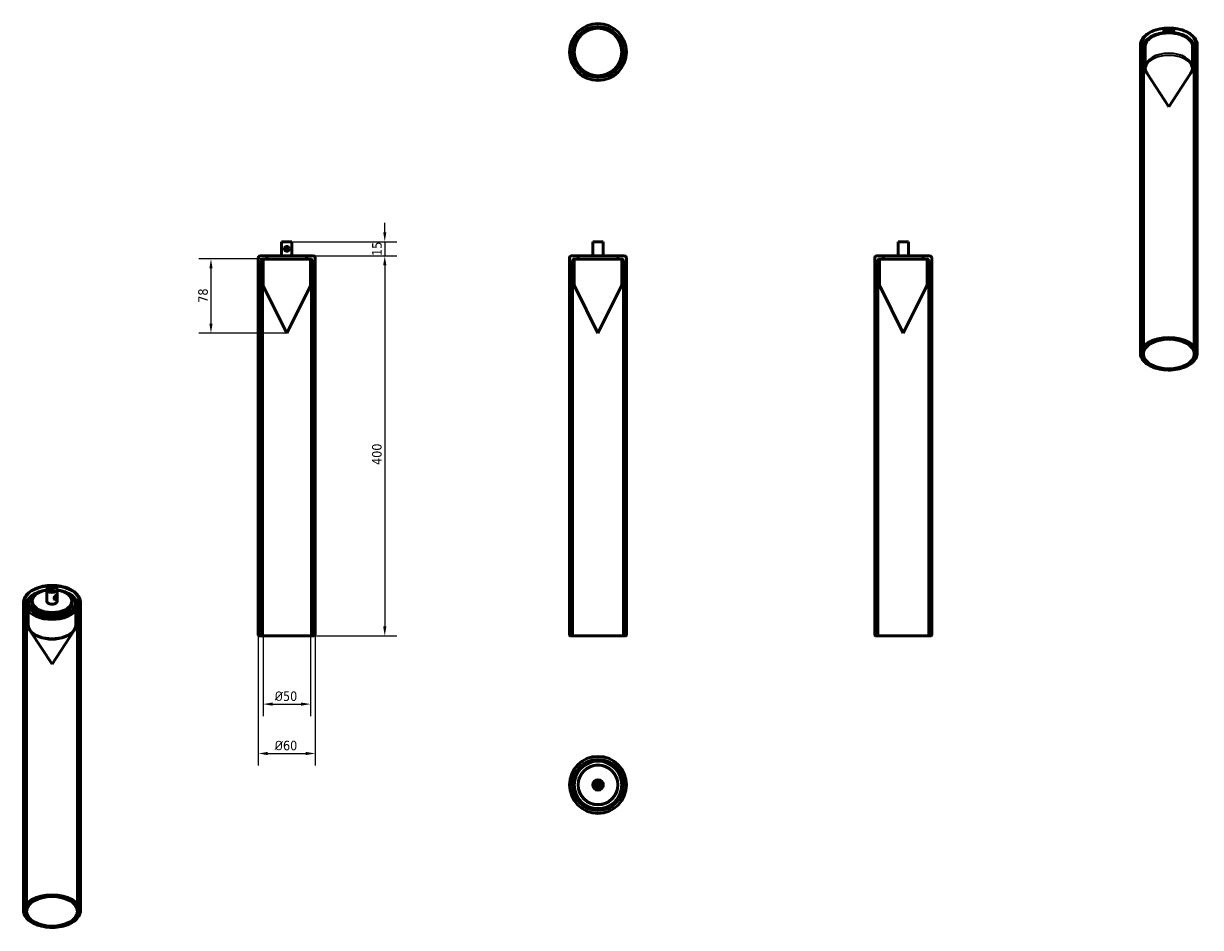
# Model space of a CAD drawing. Header units: millimetres. Extents: x 238 to 1477, y 107 to 1058.
import ezdxf

# ---------------------------------------------------------------- set-up
doc = ezdxf.new("R2010")
doc.units = ezdxf.units.MM
doc.header["$LTSCALE"] = 4
doc.layers.add('Visibile (ISO)', color=7, linetype='Continuous', lineweight=50)
doc.layers.add('Visibile sottile (ISO)', color=7, linetype='Continuous', lineweight=35)
doc.styles.add('Testo nota (ISO)', font='tahoma.ttf')
doc.dimstyles.new('PENTA', dxfattribs={"dimscale": 4, "dimtxt": 2.5, "dimasz": 2.5, "dimexe": 3.175, "dimexo": 0, "dimgap": 0.762, "dimtad": 1, "dimrnd": 1e-08, "dimtxsty": 'Testo nota (ISO)', "dimcen": 0.09, "dimdle": 10, "dimclrd": 256, "dimclre": 256, "dimclrt": 256, "dimazin": 2, "dimtfac": 0.8, "dimtmove": 0, "dimatfit": 3, "dimfxl": 1, "dimtolj": 1, "dimlwd": -1, "dimlwe": -1, "dimarcsym": 0})

# ---------------------------------------------------------------- blocks, each defined once
blk = doc.blocks.new('*D7')
at = {"transparency": 16777216}
for p, q in [((542.8, 813.8), (630.7, 813.8)), ((618, 803.8), (618, 423.8)), ((514.8, 413.8), (630.7, 413.8))]:
    blk.add_line(p, q, dxfattribs=at)
for points in [[(616.3, 803.8), (619.7, 803.8), (618, 813.8)], [(616.3, 423.8), (619.7, 423.8), (618, 413.8)]]:
    blk.add_solid(points, dxfattribs=at)
at = {"layer": 'Defpoints', "color": 0, "transparency": 16777216}
for p in [(542.8, 813.8), (514.8, 413.8), (618, 413.8)]:
    blk.add_point(p, dxfattribs=at)
at = {"transparency": 16777216, "insert": (609.7, 605), "char_height": 10, "attachment_point": 5, "rotation": 90, "style": 'Testo nota (ISO)'}
blk.add_mtext('\\A1;400', dxfattribs=at)
blk = doc.blocks.new('*D8')
at = {"transparency": 16777216}
for p, q in [((484.8, 414.8), (484.8, 277.3)), ((544.8, 414.8), (544.8, 277.3)), ((494.8, 290), (534.8, 290))]:
    blk.add_line(p, q, dxfattribs=at)
for points in [[(494.8, 291.7), (494.8, 288.3), (484.8, 290)], [(534.8, 291.7), (534.8, 288.3), (544.8, 290)]]:
    blk.add_solid(points, dxfattribs=at)
at = {"layer": 'Defpoints', "color": 0, "transparency": 16777216}
for p in [(484.8, 414.8), (544.8, 414.8), (544.8, 290)]:
    blk.add_point(p, dxfattribs=at)
at = {"transparency": 16777216, "insert": (514, 298.3), "char_height": 10, "attachment_point": 5, "style": 'Testo nota (ISO)'}
blk.add_mtext('\\A1;{\\fISOCPEUR|b0|i0|c0|p34;%%C}60', dxfattribs=at)
blk = doc.blocks.new('*D10')
at = {"transparency": 16777216}
for p, q in [((618, 838.8), (618, 848.8)), ((514.8, 828.8), (630.7, 828.8)), ((618, 828.8), (618, 813.8)), ((535.6, 813.8), (630.7, 813.8)), ((618, 803.8), (618, 793.8))]:
    blk.add_line(p, q, dxfattribs=at)
for points in [[(616.3, 838.8), (619.7, 838.8), (618, 828.8)], [(616.3, 803.8), (619.7, 803.8), (618, 813.8)]]:
    blk.add_solid(points, dxfattribs=at)
at = {"layer": 'Defpoints', "color": 0, "transparency": 16777216}
for p in [(514.8, 828.8), (535.6, 813.8), (618, 813.8)]:
    blk.add_point(p, dxfattribs=at)
at = {"transparency": 16777216, "insert": (609.8, 821.3), "char_height": 10, "attachment_point": 5, "rotation": 90, "style": 'Testo nota (ISO)'}
blk.add_mtext('\\A1;15', dxfattribs=at)
blk = doc.blocks.new('*D12')
at = {"transparency": 16777216}
for p, q in [((514.8, 810.6), (422.3, 810.6)), ((435, 800.6), (435, 742.6)), ((514.8, 732.6), (422.3, 732.6))]:
    blk.add_line(p, q, dxfattribs=at)
for points in [[(433.3, 800.6), (436.7, 800.6), (435, 810.6)], [(433.3, 742.6), (436.7, 742.6), (435, 732.6)]]:
    blk.add_solid(points, dxfattribs=at)
at = {"layer": 'Defpoints', "color": 0, "transparency": 16777216}
for p in [(514.8, 810.6), (435, 732.6), (514.8, 732.6)]:
    blk.add_point(p, dxfattribs=at)
at = {"transparency": 16777216, "insert": (426.7, 772), "char_height": 10, "attachment_point": 5, "rotation": 90, "style": 'Testo nota (ISO)'}
blk.add_mtext('\\A1;78', dxfattribs=at)
blk = doc.blocks.new('*D15')
at = {"transparency": 16777216}
for p, q in [((489.8, 796.7), (489.8, 329.3)), ((539.8, 796.7), (539.8, 329.3)), ((499.8, 342), (529.8, 342))]:
    blk.add_line(p, q, dxfattribs=at)
for points in [[(499.8, 343.7), (499.8, 340.3), (489.8, 342)], [(529.8, 343.7), (529.8, 340.3), (539.8, 342)]]:
    blk.add_solid(points, dxfattribs=at)
at = {"layer": 'Defpoints', "color": 0, "transparency": 16777216}
for p in [(489.8, 796.7), (539.8, 796.7), (539.8, 342)]:
    blk.add_point(p, dxfattribs=at)
at = {"transparency": 16777216, "insert": (514, 350.3), "char_height": 10, "attachment_point": 5, "style": 'Testo nota (ISO)'}
blk.add_mtext('\\A1;{\\fISOCPEUR|b0|i0|c0|p34;%%C}50', dxfattribs=at)

msp = doc.modelspace()

# ---------------------------------------------------------------- linework, layer by layer
at = {"layer": 'Visibile (ISO)'}
for p, q in [((1438.079, 1048.74), (1438.079, 1049.406)), ((1449.079, 1048.74), (1449.079, 1049.406)), ((1413.579, 711.377), (1413.579, 1035.526)), ((1416.779, 710.56), (1416.779, 1032.913)), ((1418.579, 1012.648), (1418.579, 1033.729)), ((1468.579, 1012.648), (1468.579, 1033.729)), ((1470.379, 710.56), (1470.379, 1032.913)), ((1473.579, 711.377), (1473.579, 1035.526)), ((1443.579, 970.859), (1420.688, 1005.827)), ((1443.579, 970.859), (1466.471, 1005.827)), ((520.304, 828.761), (509.304, 828.761)), ((509.304, 813.761), (509.304, 828.761)), ((513.304, 821.761), (516.304, 821.761)), ((513.304, 820.761), (513.304, 821.761)), ((516.304, 820.761), (513.304, 820.761)), ((516.304, 821.761), (516.304, 820.761)), ((520.304, 813.761), (520.304, 828.761)), ((847.997, 828.761), (836.997, 828.761)), ((836.997, 813.761), (836.997, 828.761)), ((847.997, 823.761), (847.997, 828.761)), ((847.997, 818.761), (847.997, 823.761)), ((847.997, 813.761), (847.997, 818.761)), ((1169.448, 828.761), (1158.448, 828.761)), ((1158.448, 813.761), (1158.448, 828.761)), ((1169.448, 813.761), (1169.448, 828.761)), ((484.804, 414.761), (484.804, 811.761)), ((486.804, 813.761), (542.804, 813.761)), ((488.004, 413.761), (488.004, 808.561)), ((489.804, 783.742), (489.804, 809.561)), ((539.604, 810.561), (490.004, 810.561)), ((490.804, 810.561), (538.804, 810.561)), ((536.304, 813.761), (493.304, 813.761)), ((493.804, 813.261), (493.804, 811.061)), ((535.604, 813.761), (494.004, 813.761)), ((494.004, 810.561), (494.004, 813.761)), ((535.604, 810.561), (535.604, 813.761)), ((535.804, 813.261), (535.804, 811.061)), ((539.804, 783.742), (539.804, 809.561)), ((541.604, 413.761), (541.604, 808.561)), ((544.804, 414.761), (544.804, 811.761)), ((812.497, 414.761), (812.497, 811.761)), ((814.497, 813.761), (870.497, 813.761)), ((815.697, 413.761), (815.697, 808.561)), ((817.497, 783.742), (817.497, 809.561)), ((867.297, 810.561), (817.697, 810.561)), ((818.497, 810.561), (866.497, 810.561)), ((863.997, 813.761), (820.997, 813.761)), ((821.497, 813.261), (821.497, 811.061)), ((863.297, 813.761), (821.697, 813.761)), ((821.697, 810.561), (821.697, 813.761)), ((863.297, 810.561), (863.297, 813.761)), ((863.497, 813.261), (863.497, 811.061)), ((867.497, 783.742), (867.497, 809.561)), ((869.297, 413.761), (869.297, 808.561)), ((872.497, 414.761), (872.497, 811.761)), ((1133.948, 414.761), (1133.948, 811.761)), ((1135.948, 813.761), (1191.948, 813.761)), ((1137.148, 413.761), (1137.148, 808.561)), ((1138.948, 783.742), (1138.948, 809.561)), ((1188.748, 810.561), (1139.148, 810.561)), ((1139.948, 810.561), (1187.948, 810.561)), ((1185.448, 813.761), (1142.448, 813.761)), ((1142.948, 813.261), (1142.948, 811.061)), ((1184.748, 813.761), (1143.148, 813.761)), ((1143.148, 810.561), (1143.148, 813.761)), ((1184.748, 810.561), (1184.748, 813.761)), ((1184.948, 813.261), (1184.948, 811.061)), ((1188.948, 783.742), (1188.948, 809.561)), ((1190.748, 413.761), (1190.748, 808.561)), ((1193.948, 414.761), (1193.948, 811.761)), ((514.804, 732.561), (490.332, 781.506)), ((514.804, 732.561), (539.276, 781.506)), ((842.497, 732.561), (818.025, 781.506)), ((842.497, 732.561), (866.969, 781.506)), ((1163.948, 732.561), (1139.476, 781.506)), ((1163.948, 732.561), (1188.42, 781.506)), ((262.13, 450.432), (262.13, 462.68)), ((273.13, 456.081), (273.13, 462.68)), ((237.63, 124.65), (237.63, 448.799)), ((240.83, 123.834), (240.83, 446.187)), ((242.63, 425.921), (242.63, 447.003)), ((246.63, 450.024), (246.63, 448.228)), ((246.83, 445.782), (246.83, 450.432)), ((270.269, 452.146), (270.062, 452.265)), ((270.458, 454.107), (272.579, 455.331)), ((272.579, 454.515), (270.458, 453.29)), ((270.458, 453.29), (270.458, 454.107)), ((272.579, 454.515), (271.872, 454.923)), ((272.769, 456.476), (272.562, 456.595)), ((272.579, 455.331), (272.579, 454.515)), ((273.13, 450.432), (273.13, 454.4)), ((288.43, 445.782), (288.43, 450.432)), ((288.63, 450.024), (288.63, 448.228)), ((292.63, 425.921), (292.63, 447.003)), ((294.43, 123.834), (294.43, 446.187)), ((297.63, 124.65), (297.63, 448.799)), ((267.63, 384.133), (244.738, 419.1)), ((267.63, 384.133), (290.521, 419.1)), ((543.804, 413.761), (485.804, 413.761)), ((488.004, 413.761), (541.604, 413.761)), ((871.497, 413.761), (813.497, 413.761)), ((815.697, 413.761), (869.297, 413.761)), ((1192.948, 413.761), (1134.948, 413.761)), ((1137.148, 413.761), (1190.748, 413.761)), ((841.927, 258.699), (841.929, 258.7)), ((841.997, 258.73), (841.997, 258.881)), ((841.997, 258.225), (841.997, 258.622)), ((841.997, 255.008), (841.997, 255.664)), ((842.497, 258.944), (842.497, 258.763)), ((842.497, 258.659), (842.497, 258.319)), ((842.497, 255.569), (842.497, 254.944)), ((843.372, 255.844), (843.374, 255.845)), ((847.997, 259.444), (847.396, 259.444)), ((847.997, 254.444), (847.396, 254.444)), ((847.997, 254.444), (847.997, 259.444))]:
    msp.add_line(p, q, dxfattribs=at)
for centre, radius in [((842.497, 1028.427), 30), ((842.497, 1028.427), 30), ((842.497, 1028.427), 26.8), ((842.497, 1028.427), 26.8), ((842.497, 1028.427), 25), ((514.804, 821.261), 2.5), ((842.497, 256.944), 30), ((842.497, 256.944), 30), ((842.497, 256.944), 26.8), ((842.497, 256.944), 26.8), ((842.497, 256.944), 25), ((842.497, 256.944), 21), ((842.497, 256.944), 21), ((842.497, 256.944), 21), ((842.497, 256.944), 20.8), ((842.497, 256.944), 5.5), ((842.497, 256.944), 4.5), ((842.497, 256.944), 2)]:
    msp.add_circle(centre, radius, dxfattribs=at)
for centre, radius, start, end in [((486.804, 811.761), 2, 90, 180), ((490.004, 808.561), 2, 90, 180), ((490.804, 809.561), 1, 90, 180), ((493.304, 813.261), 0.5, 0, 90), ((493.304, 811.061), 0.5, 270, 0), ((536.304, 813.261), 0.5, 90, 180), ((536.304, 811.061), 0.5, 180, 270), ((538.804, 809.561), 1, 0, 90), ((539.604, 808.561), 2, 0, 90), ((542.804, 811.761), 2, 0, 90), ((814.497, 811.761), 2, 90, 180), ((817.697, 808.561), 2, 90, 180), ((818.497, 809.561), 1, 90, 180), ((820.997, 813.261), 0.5, 0, 90), ((820.997, 811.061), 0.5, 270, 0), ((863.997, 813.261), 0.5, 90, 180), ((863.997, 811.061), 0.5, 180, 270), ((866.497, 809.561), 1, 0, 90), ((867.297, 808.561), 2, 0, 90), ((870.497, 811.761), 2, 0, 90), ((1135.948, 811.761), 2, 90, 180), ((1139.148, 808.561), 2, 90, 180), ((1139.948, 809.561), 1, 90, 180), ((1142.448, 813.261), 0.5, 0, 90), ((1142.448, 811.061), 0.5, 270, 0), ((1185.448, 813.261), 0.5, 90, 180), ((1185.448, 811.061), 0.5, 180, 270), ((1187.948, 809.561), 1, 0, 90), ((1188.748, 808.561), 2, 0, 90), ((1191.948, 811.761), 2, 0, 90), ((494.804, 783.742), 5, 180, 206.565051), ((534.804, 783.742), 5, 333.434949, 0), ((822.497, 783.742), 5, 180, 206.565051), ((862.497, 783.742), 5, 333.434949, 0), ((1143.948, 783.742), 5, 180, 206.565051), ((1183.948, 783.742), 5, 333.434949, 0), ((485.804, 414.761), 1, 180, 270), ((543.804, 414.761), 1, 270, 0), ((813.497, 414.761), 1, 180, 270), ((871.497, 414.761), 1, 270, 0), ((1134.948, 414.761), 1, 180, 270), ((1192.948, 414.761), 1, 270, 0), ((834.694, 273.67), 4, 170.164836, 174.029876), ((834.694, 273.67), 4, 55.990124, 59.855164), ((859.223, 264.747), 4, 80.164836, 84.029876), ((859.223, 264.747), 4, 325.990124, 329.855164), ((825.771, 249.142), 4, 145.990124, 149.855164), ((842.497, 256.944), 1.375, 140.748635, 303.317672), ((842.497, 256.944), 1.375, 50.447172, 133.694738), ((842.497, 256.944), 1.375, 357.675217, 26.526649), ((825.771, 249.142), 4, 260.164836, 264.029876), ((850.3, 240.219), 4, 235.990124, 239.855164), ((850.3, 240.219), 4, 350.164836, 354.029876)]:
    msp.add_arc(centre, radius, start, end, dxfattribs=at)
for centre, major_axis, ratio, start_param, end_param in [((1443.579, 1037.159), (20.8, 0), 0.57735027, 0.84453428, 2.29705837), ((1443.579, 1049.406), (-5.5, 0), 0.57735027, 3.14159265, 6.28318531), ((267.63, 450.432), (-20.8, 0), 0.57735027, 4.97999464, 10.72796863), ((267.63, 450.432), (5.5, 0), 0.57735027, 3.14159265, 6.28318531), ((842.65, 257.272), (0.678, -1.338), 0.66666662, 0.00106888, 3.1394549)]:
    msp.add_ellipse(centre, major_axis=major_axis, ratio=ratio, start_param=start_param, end_param=end_param, dxfattribs=at)
for centre, major_axis, ratio in [((1443.579, 710.56), (26.8, 0), 0.57735027), ((267.63, 462.68), (5.5, 0), 0.57735027), ((267.63, 462.68), (2.5, 0), 0.57735027), ((271.519, 454.311), (-1.25, -2.165), 0.57735027), ((842.652, 257.273), (0.678, -1.338), 0.66666662), ((267.63, 123.834), (-26.8, 0), 0.57735027)]:
    msp.add_ellipse(centre, major_axis=major_axis, ratio=ratio, dxfattribs=at)
for points, knots in [([(1413.579, 1035.526), (1413.579, 1037.381), (1414.044, 1039.231), (1415.841, 1042.789), (1417.221, 1044.484), (1420.82, 1047.609), (1423.099, 1049.011), (1428.275, 1051.315), (1431.18, 1052.209), (1437.291, 1053.4), (1440.494, 1053.699), (1446.89, 1053.684), (1450.081, 1053.372), (1456.154, 1052.16), (1459.034, 1051.26), (1464.209, 1048.932), (1466.5, 1047.501), (1470.209, 1044.213), (1471.641, 1042.357), (1473.218, 1038.8), (1473.579, 1037.165), (1473.579, 1035.526)], [2.35619449, 2.35619449, 2.35619449, 2.35619449, 2.63979956, 2.63979956, 2.94299892, 2.94299892, 3.27026125, 3.27026125, 3.60153926, 3.60153926, 3.93100774, 3.93100774, 4.25962588, 4.25962588, 4.58913058, 4.58913058, 4.92042571, 4.92042571, 5.24730149, 5.24730149, 5.49778714, 5.49778714, 5.49778714, 5.49778714]), ([(1416.779, 1032.913), (1416.779, 1034.572), (1417.19, 1036.226), (1418.776, 1039.41), (1419.997, 1040.927), (1423.187, 1043.733), (1425.216, 1044.996), (1429.83, 1047.074), (1432.425, 1047.881), (1437.882, 1048.959), (1440.743, 1049.233), (1446.456, 1049.23), (1449.308, 1048.955), (1454.739, 1047.878), (1457.318, 1047.076), (1461.957, 1044.991), (1464.015, 1043.708), (1467.348, 1040.749), (1468.638, 1039.076), (1470.054, 1035.865), (1470.379, 1034.391), (1470.379, 1032.913)], [2.35619449, 2.35619449, 2.35619449, 2.35619449, 2.63618244, 2.63618244, 2.93691017, 2.93691017, 3.26459081, 3.26459081, 3.59726085, 3.59726085, 3.92794051, 3.92794051, 4.25764463, 4.25764463, 4.58832951, 4.58832951, 4.92099617, 4.92099617, 5.24848983, 5.24848983, 5.49778714, 5.49778714, 5.49778714, 5.49778714]), ([(1418.579, 1033.729), (1418.579, 1035.271), (1418.982, 1036.809), (1420.544, 1039.758), (1421.734, 1041.162), (1424.81, 1043.716), (1426.727, 1044.853), (1431.066, 1046.71), (1433.491, 1047.428), (1438.589, 1048.376), (1441.262, 1048.606), (1446.591, 1048.562), (1449.248, 1048.289), (1454.289, 1047.262), (1456.672, 1046.508), (1460.933, 1044.579), (1462.808, 1043.404), (1465.836, 1040.731), (1466.994, 1039.233), (1468.284, 1036.374), (1468.579, 1035.053), (1468.579, 1033.729)], [2.35619449, 2.35619449, 2.35619449, 2.35619449, 2.65296448, 2.65296448, 2.96391081, 2.96391081, 3.2889905, 3.2889905, 3.61565825, 3.61565825, 3.94119754, 3.94119754, 4.26626915, 4.26626915, 4.59189272, 4.59189272, 4.91862691, 4.91862691, 5.24309988, 5.24309988, 5.49778714, 5.49778714, 5.49778714, 5.49778714]), ([(1420.688, 1005.827), (1420.426, 1006.226), (1420.184, 1006.64), (1419.745, 1007.492), (1419.548, 1007.931), (1419.204, 1008.831), (1419.058, 1009.293), (1418.821, 1010.232), (1418.731, 1010.709), (1418.61, 1011.674), (1418.579, 1012.161), (1418.579, 1012.648)], [1.994827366, 1.994827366, 1.994827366, 1.994827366, 2.067100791, 2.067100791, 2.139374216, 2.139374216, 2.211647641, 2.211647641, 2.283921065, 2.283921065, 2.35619449, 2.35619449, 2.35619449, 2.35619449]), ([(1468.579, 1012.648), (1468.579, 1012.161), (1468.549, 1011.674), (1468.428, 1010.709), (1468.337, 1010.232), (1468.1, 1009.293), (1467.954, 1008.831), (1467.611, 1007.931), (1467.414, 1007.492), (1466.974, 1006.64), (1466.732, 1006.226), (1466.471, 1005.827)], [5.497787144, 5.497787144, 5.497787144, 5.497787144, 5.570060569, 5.570060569, 5.642333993, 5.642333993, 5.714607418, 5.714607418, 5.786880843, 5.786880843, 5.859154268, 5.859154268, 5.859154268, 5.859154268]), ([(1473.579, 711.377), (1473.579, 709.527), (1473.091, 707.682), (1471.195, 704.148), (1469.756, 702.467), (1466.042, 699.418), (1463.736, 698.064), (1458.522, 695.853), (1455.612, 695), (1449.492, 693.876), (1446.284, 693.605), (1439.888, 693.667), (1436.701, 693.999), (1430.658, 695.237), (1427.803, 696.143), (1422.706, 698.453), (1420.466, 699.859), (1416.852, 703.046), (1415.472, 704.828), (1413.932, 708.228), (1413.579, 709.801), (1413.579, 711.377)], [5.49778714, 5.49778714, 5.49778714, 5.49778714, 5.79812029, 5.79812029, 6.1108291, 6.1108291, 6.43519469, 6.43519469, 6.76072756, 6.76072756, 7.08531472, 7.08531472, 7.40952096, 7.40952096, 7.73419116, 7.73419116, 8.05979369, 8.05979369, 8.38359001, 8.38359001, 8.6393798, 8.6393798, 8.6393798, 8.6393798]), ([(297.63, 448.799), (297.63, 450.655), (297.165, 452.504), (295.368, 456.063), (293.988, 457.758), (290.389, 460.883), (288.11, 462.285), (282.934, 464.589), (280.029, 465.483), (273.918, 466.673), (270.714, 466.972), (264.319, 466.958), (261.128, 466.645), (255.055, 465.434), (252.174, 464.534), (247, 462.205), (244.709, 460.774), (241, 457.487), (239.567, 455.631), (237.991, 452.074), (237.63, 450.438), (237.63, 448.799)], [0.78539816, 0.78539816, 0.78539816, 0.78539816, 1.06900323, 1.06900323, 1.3722026, 1.3722026, 1.69946493, 1.69946493, 2.03074293, 2.03074293, 2.36021141, 2.36021141, 2.68882955, 2.68882955, 3.01833426, 3.01833426, 3.34962939, 3.34962939, 3.67650516, 3.67650516, 3.92699082, 3.92699082, 3.92699082, 3.92699082]), ([(262.13, 462.165), (261.136, 462.04), (260.154, 461.882), (256.469, 461.152), (253.891, 460.349), (249.252, 458.265), (247.194, 456.982), (243.861, 454.023), (242.57, 452.349), (241.154, 449.138), (240.83, 447.664), (240.83, 446.187)], [2.56957362, 2.56957362, 2.56957362, 2.56957362, 2.6868483, 2.6868483, 3.01753318, 3.01753318, 3.35019985, 3.35019985, 3.6776935, 3.6776935, 3.92699082, 3.92699082, 3.92699082, 3.92699082]), ([(253.817, 459.411), (253.337, 459.223), (252.867, 459.026), (250.276, 457.853), (248.401, 456.678), (245.373, 454.005), (244.215, 452.507), (242.925, 449.648), (242.63, 448.326), (242.63, 447.003)], [2.95103311, 2.95103311, 2.95103311, 2.95103311, 3.021096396, 3.021096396, 3.34783058, 3.34783058, 3.672303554, 3.672303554, 3.926990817, 3.926990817, 3.926990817, 3.926990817]), ([(294.43, 446.187), (294.43, 447.846), (294.019, 449.5), (292.433, 452.684), (291.212, 454.2), (288.022, 457.007), (285.993, 458.269), (281.379, 460.347), (278.784, 461.155), (275.09, 461.885), (274.116, 462.041), (273.13, 462.165)], [0.78539816, 0.78539816, 0.78539816, 0.78539816, 1.06538612, 1.06538612, 1.36611385, 1.36611385, 1.69379448, 1.69379448, 2.02646453, 2.02646453, 2.14281536, 2.14281536, 2.14281536, 2.14281536]), ([(292.63, 447.003), (292.63, 448.545), (292.227, 450.083), (290.665, 453.032), (289.475, 454.436), (286.399, 456.99), (284.482, 458.127), (282.03, 459.176), (281.738, 459.295), (281.443, 459.411)], [0.785398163, 0.785398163, 0.785398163, 0.785398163, 1.082168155, 1.082168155, 1.393114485, 1.393114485, 1.718194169, 1.718194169, 1.761355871, 1.761355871, 1.761355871, 1.761355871]), ([(288.63, 450.024), (288.63, 448.73), (288.252, 447.433), (286.774, 444.991), (285.7, 443.846), (282.977, 441.817), (281.342, 440.93), (277.66, 439.491), (275.614, 438.939), (271.316, 438.228), (269.063, 438.071), (264.584, 438.169), (262.358, 438.425), (258.163, 439.323), (256.195, 439.965), (252.72, 441.56), (251.213, 442.513), (248.802, 444.625), (247.901, 445.782), (246.866, 447.976), (246.63, 449), (246.63, 450.024)], [5.49778714, 5.49778714, 5.49778714, 5.49778714, 5.83397757, 5.83397757, 6.15718004, 6.15718004, 6.47346574, 6.47346574, 6.78968115, 6.78968115, 7.10657395, 7.10657395, 7.42368609, 7.42368609, 7.74044458, 7.74044458, 8.05650309, 8.05650309, 8.37341462, 8.37341462, 8.6393798, 8.6393798, 8.6393798, 8.6393798]), ([(288.63, 447.411), (288.63, 446.117), (288.252, 444.82), (286.774, 442.378), (285.7, 441.233), (282.977, 439.204), (281.342, 438.318), (277.66, 436.879), (275.614, 436.326), (271.316, 435.616), (269.063, 435.458), (264.584, 435.556), (262.358, 435.812), (258.163, 436.71), (256.195, 437.352), (252.72, 438.947), (251.213, 439.901), (248.802, 442.012), (247.901, 443.17), (246.866, 445.363), (246.63, 446.388), (246.63, 447.411)], [5.49778714, 5.49778714, 5.49778714, 5.49778714, 5.83397757, 5.83397757, 6.15718004, 6.15718004, 6.47346574, 6.47346574, 6.78968115, 6.78968115, 7.10657395, 7.10657395, 7.42368609, 7.42368609, 7.74044458, 7.74044458, 8.05650309, 8.05650309, 8.37341462, 8.37341462, 8.6393798, 8.6393798, 8.6393798, 8.6393798]), ([(242.63, 425.921), (242.63, 425.435), (242.66, 424.948), (242.781, 423.983), (242.872, 423.505), (243.108, 422.566), (243.255, 422.105), (243.598, 421.205), (243.795, 420.766), (244.234, 419.914), (244.476, 419.5), (244.738, 419.1)], [3.926990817, 3.926990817, 3.926990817, 3.926990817, 3.999264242, 3.999264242, 4.071537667, 4.071537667, 4.143811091, 4.143811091, 4.216084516, 4.216084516, 4.288357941, 4.288357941, 4.288357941, 4.288357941]), ([(290.521, 419.1), (290.783, 419.5), (291.025, 419.914), (291.464, 420.766), (291.661, 421.205), (292.005, 422.105), (292.151, 422.566), (292.388, 423.505), (292.478, 423.983), (292.599, 424.948), (292.63, 425.435), (292.63, 425.921)], [0.424031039, 0.424031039, 0.424031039, 0.424031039, 0.496304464, 0.496304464, 0.568577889, 0.568577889, 0.640851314, 0.640851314, 0.713124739, 0.713124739, 0.785398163, 0.785398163, 0.785398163, 0.785398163]), ([(841.927, 258.699), (841.904, 258.688), (841.861, 258.663), (841.809, 258.626), (841.751, 258.578), (841.696, 258.524), (841.623, 258.433), (841.568, 258.342), (841.512, 258.218), (841.477, 258.112), (841.447, 257.97), (841.432, 257.851), (841.428, 257.698), (841.434, 257.572), (841.458, 257.379), (841.502, 257.185), (841.603, 256.896), (841.728, 256.65), (841.9, 256.398), (842.031, 256.248), (842.172, 256.114), (842.27, 256.034), (842.397, 255.947), (842.501, 255.888), (842.633, 255.829), (842.739, 255.794), (842.873, 255.766), (842.979, 255.757), (843.095, 255.762), (843.171, 255.774), (843.244, 255.792), (843.292, 255.808), (843.339, 255.828), (843.361, 255.838), (843.372, 255.844)], [0, 0, 0, 0, 0.06544985, 0.13089969, 0.16362462, 0.26179939, 0.32724923, 0.45814893, 0.52359878, 0.65449847, 0.71994832, 0.85084801, 0.91629786, 1.04719755, 1.1126474, 1.30899694, 1.43989663, 1.70169602, 1.83259571, 2.02894526, 2.0943951, 2.2252948, 2.29074464, 2.42164434, 2.48709418, 2.61799388, 2.68344372, 2.81434342, 2.87979327, 2.97796804, 3.01069296, 3.07614281, 3.10886773, 3.14159265, 3.14159265, 3.14159265, 3.14159265]), ([(841.929, 258.7), (841.906, 258.689), (841.863, 258.664), (841.811, 258.627), (841.753, 258.579), (841.698, 258.525), (841.625, 258.434), (841.57, 258.343), (841.514, 258.219), (841.479, 258.112), (841.449, 257.971), (841.434, 257.852), (841.429, 257.699), (841.436, 257.573), (841.46, 257.38), (841.504, 257.185), (841.605, 256.897), (841.73, 256.651), (841.902, 256.399), (842.033, 256.249), (842.174, 256.115), (842.272, 256.035), (842.398, 255.948), (842.502, 255.889), (842.635, 255.83), (842.741, 255.795), (842.875, 255.767), (842.98, 255.758), (843.097, 255.763), (843.173, 255.775), (843.246, 255.793), (843.294, 255.809), (843.352, 255.833), (843.397, 255.856), (843.451, 255.889), (843.492, 255.918), (843.55, 255.966), (843.605, 256.02), (843.678, 256.111), (843.733, 256.202), (843.789, 256.326), (843.824, 256.433), (843.855, 256.574), (843.869, 256.693), (843.874, 256.846), (843.867, 256.973), (843.843, 257.165), (843.799, 257.36), (843.698, 257.648), (843.573, 257.894), (843.401, 258.146), (843.27, 258.297), (843.129, 258.43), (843.031, 258.51), (842.905, 258.597), (842.801, 258.656), (842.668, 258.715), (842.562, 258.75), (842.428, 258.778), (842.323, 258.787), (842.206, 258.782), (842.13, 258.771), (842.057, 258.752), (841.997, 258.732), (841.951, 258.711), (841.929, 258.7)], [0, 0, 0, 0, 0.06544985, 0.13089969, 0.16362462, 0.26179939, 0.32724923, 0.45814893, 0.52359878, 0.65449847, 0.71994832, 0.85084801, 0.91629786, 1.04719755, 1.1126474, 1.30899694, 1.43989663, 1.70169602, 1.83259571, 2.02894526, 2.0943951, 2.2252948, 2.29074464, 2.42164434, 2.48709418, 2.61799388, 2.68344372, 2.81434342, 2.87979327, 2.97796804, 3.01069296, 3.07614281, 3.10886773, 3.17431758, 3.2070425, 3.27249235, 3.30521727, 3.40339204, 3.46884189, 3.59974158, 3.66519143, 3.79609112, 3.86154097, 3.99244066, 4.05789051, 4.1887902, 4.25424005, 4.45058959, 4.58148929, 4.84328867, 4.97418837, 5.17053791, 5.23598776, 5.36688745, 5.4323373, 5.56323699, 5.62868684, 5.75958653, 5.82503638, 5.95593607, 6.02138592, 6.11956069, 6.15228561, 6.21773546, 6.28318531, 6.28318531, 6.28318531, 6.28318531]), ([(237.63, 124.65), (237.63, 122.801), (238.118, 120.955), (240.014, 117.422), (241.453, 115.74), (245.167, 112.692), (247.473, 111.337), (252.687, 109.127), (255.597, 108.273), (261.717, 107.15), (264.925, 106.879), (271.321, 106.94), (274.508, 107.273), (280.551, 108.511), (283.406, 109.417), (288.503, 111.727), (290.743, 113.132), (294.357, 116.32), (295.737, 118.102), (297.277, 121.502), (297.63, 123.075), (297.63, 124.65)], [3.92699082, 3.92699082, 3.92699082, 3.92699082, 4.22732397, 4.22732397, 4.54003278, 4.54003278, 4.86439837, 4.86439837, 5.18993123, 5.18993123, 5.51451839, 5.51451839, 5.83872463, 5.83872463, 6.16339483, 6.16339483, 6.48899737, 6.48899737, 6.81279368, 6.81279368, 7.06858347, 7.06858347, 7.06858347, 7.06858347])]:
    msp.add_open_spline(points, degree=3, knots=knots, dxfattribs=at)
for points in [[(246.83, 449.857), (246.696, 449.316), (246.63, 448.772), (246.63, 448.228)], [(246.83, 447.816), (246.746, 447.478), (246.689, 447.139), (246.658, 446.799)], [(288.63, 448.228), (288.63, 448.772), (288.563, 449.316), (288.43, 449.857)], [(288.602, 446.799), (288.57, 447.139), (288.513, 447.478), (288.43, 447.816)]]:
    msp.add_open_spline(points, degree=3, dxfattribs=at)
at = {"layer": 'Visibile sottile (ISO)'}
for centre, major_axis, start_param, end_param in [((1443.579, 1035.526), (-30, 0), 2.55590711, 6.86887085), ((1443.579, 1037.159), (28, 0), 5.8160392, 9.89192407), ((1443.579, 1032.913), (26.8, 0), 5.91459399, 9.79336928), ((1443.579, 1033.729), (-25, 0), 3.14159265, 6.28318531), ((1443.579, 1034.546), (-24.8, 0), 3.27981832, 6.14495965), ((1443.579, 1037.159), (21.5, 0), 0.62216859, 2.51942406), ((1443.579, 1036.75), (-21, 0), 4.16813081, 5.25664715), ((1443.579, 1010.822), (-24.472, 0), 2.78022553, 6.64455243), ((1443.579, 1012.648), (25, 0), 0, 3.14159265), ((267.63, 446.187), (26.8, 0), 2.10286189, 7.32191607), ((267.63, 447.82), (-24.8, 0), 5.15451951, 10.55344376), ((267.63, 450.432), (-21.5, 0), 4.97107856, 10.73688471), ((267.63, 447.82), (24, 0), 2.28708577, 7.13769219), ((267.63, 447.003), (-25, 0), 0, 3.14159265), ((267.63, 447.82), (-21.5, 0), 6.02284918, 9.68511409), ((267.63, 447.82), (21.5, 0), 2.88125653, 6.54352144), ((267.63, 450.024), (21, 0), 2.83864835, 6.58612961), ((267.63, 448.228), (-21, 0), 6.14506243, 9.56290084), ((267.63, 447.411), (-21, 0), 6.14506243, 6.28318531), ((267.63, 446.187), (-21, 0), 6.14506243, 6.23204023), ((267.63, 447.411), (21, 0), 0, 0.13812288), ((267.63, 446.187), (21, 0), 0.05114508, 0.13812288), ((267.63, 425.921), (25, 0), 3.14159265, 6.28318531), ((267.63, 424.096), (-24.472, 0), 0.36136712, 2.78022553)]:
    msp.add_ellipse(centre, major_axis=major_axis, ratio=0.57735027, start_param=start_param, end_param=end_param, dxfattribs=at)
for centre, major_axis in [((1443.579, 711.377), (30, 0)), ((1443.579, 710.56), (-29, 0)), ((267.63, 448.799), (30, 0)), ((267.63, 450.432), (-28, 0)), ((267.63, 124.65), (-30, 0)), ((267.63, 123.834), (29, 0))]:
    msp.add_ellipse(centre, major_axis=major_axis, ratio=0.57735027, dxfattribs=at)

# ---------------------------------------------------------------- dimensions: what is measured, and where the dimension line sits
for base, p1, p2, picture, middle in [((618, 813.761), (514.804, 828.761), (535.604, 813.761), '*D10', (618, 821.261)), ((435, 732.561), (514.804, 810.561), (514.804, 732.561), '*D12', (435, 772)), ((618, 413.761), (542.804, 813.761), (514.804, 413.761), '*D7', (618, 605))]:
    dim = msp.add_linear_dim(base=base, p1=p1, p2=p2, angle=90, dimstyle='PENTA')
    dim.commit()
    dim.dimension.update_dxf_attribs({"geometry": picture, "text_midpoint": middle, "dimtype": 160})
for base, p1, p2, picture, middle in [((539.804, 342), (489.804, 796.651), (539.804, 796.651), '*D15', (514, 342)), ((544.804, 290), (484.804, 414.761), (544.804, 414.761), '*D8', (514, 290))]:
    dim = msp.add_linear_dim(base=base, p1=p1, p2=p2, text='{\\fISOCPEUR|b0|i0|c0|p34;%%C}<>', dimstyle='PENTA')
    dim.commit()
    dim.dimension.update_dxf_attribs({"geometry": picture, "text_midpoint": middle, "dimtype": 160})

doc.saveas('drawing.dxf')
